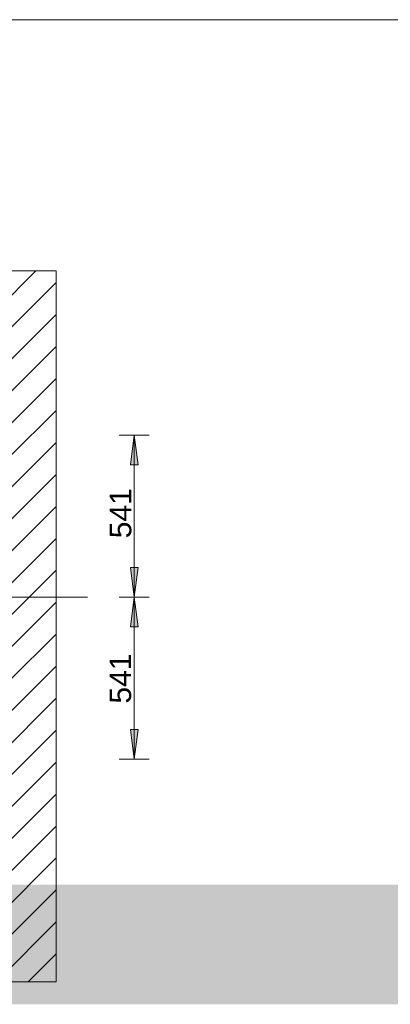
# Model space of a CAD drawing. Extents: x 294 to 994, y 7 to 427.
# Tile 7 of 33: x 534 to 558, y 44 to 110. Entities that reach past the tile are written whole.
import ezdxf
from ezdxf.lldxf.tags import DXFTag

# ---------------------------------------------------------------- set-up
doc = ezdxf.new("R2010")
doc.units = 0
doc.layers.get('0').update_dxf_attribs({"lineweight": 5})
doc.layers.add('7', color=9, linetype='STRICHPUNKT2', lineweight=5, true_color=0x808080)
doc.layers.add('8_Schraffur', color=9, linetype='Continuous', lineweight=5, true_color=0x808080)
doc.layers.add('9', color=7, linetype='Continuous', lineweight=5)
doc.layers.add('Technik-mittel', color=7, linetype='Continuous', lineweight=13)
doc.layers.add('_3d_View_', color=7, linetype='Continuous')
doc.layers.add('X_Geometrie', color=3, linetype='Continuous', lineweight=50, true_color=0x00ff00, plot=False)
doc.styles.get("Standard").update_dxf_attribs({"font": 'arial.ttf'})
tags = doc.linetypes.add('fein_strichliert', pattern=[4, 1, -2, 1]).pattern_tags.tags
tags[8:9] = [DXFTag(74, 4), DXFTag(75, 0), DXFTag(340, '0'), DXFTag(46, 0.0), DXFTag(50, 0.0), DXFTag(44, 0.0), DXFTag(45, 0.0)]
tags[6:7] = [DXFTag(74, 4), DXFTag(75, 0), DXFTag(340, '0'), DXFTag(46, 0.0), DXFTag(50, 0.0), DXFTag(44, 0.0), DXFTag(45, 0.0)]
tags[4:5] = [DXFTag(74, 4), DXFTag(75, 0), DXFTag(340, '0'), DXFTag(46, 0.0), DXFTag(50, 0.0), DXFTag(44, 0.0), DXFTag(45, 0.0)]
tags = doc.linetypes.add('STRICHPUNKT2', pattern=[12.7, 6.35, -3.175, 0, -3.175]).pattern_tags.tags
tags[10:11] = [DXFTag(74, 4), DXFTag(75, 0), DXFTag(340, '0'), DXFTag(46, 0.0), DXFTag(50, 0.0), DXFTag(44, 0.0), DXFTag(45, 0.0)]
tags[8:9] = [DXFTag(74, 4), DXFTag(75, 0), DXFTag(340, '0'), DXFTag(46, 0.0), DXFTag(50, 0.0), DXFTag(44, 0.0), DXFTag(45, 0.0)]
tags[6:7] = [DXFTag(74, 4), DXFTag(75, 0), DXFTag(340, '0'), DXFTag(46, 0.0), DXFTag(50, 0.0), DXFTag(44, 0.0), DXFTag(45, 0.0)]
tags[4:5] = [DXFTag(74, 4), DXFTag(75, 0), DXFTag(340, '0'), DXFTag(46, 0.0), DXFTag(50, 0.0), DXFTag(44, 0.0), DXFTag(45, 0.0)]

# ---------------------------------------------------------------- blocks, each defined once
blk = doc.blocks.new('Schraffur-A05LE2BNBH', base_point=(516.197, 45.616))
at = {"color": 0, "lineweight": -2}
for p, q in [((531.577, 68.671), (534.222, 71.316)), ((532.897, 65.72), (536.017, 68.84)), ((531.577, 64.4), (532.693, 65.516)), ((532.164, 60.716), (536.017, 64.569)), ((531.577, 60.129), (531.964, 60.516)), ((531.577, 55.858), (536.017, 60.298)), ((531.017, 51.027), (536.017, 56.027)), ((529.877, 45.616), (536.017, 51.756)), ((516.197, 49.02), (517.793, 50.616)), ((517.064, 45.616), (522.064, 50.616)), ((521.335, 45.616), (526.335, 50.616)), ((525.606, 45.616), (530.606, 50.616)), ((534.148, 45.616), (536.017, 47.485))]:
    blk.add_line(p, q, dxfattribs=at)
at = {"color": 0, "linetype": 'fein_strichliert', "lineweight": -2, "ltscale": 0.13}
for p, q in [((531.577, 70.806), (532.086, 71.316)), ((531.577, 66.535), (536.017, 70.975)), ((531.577, 62.264), (536.017, 66.704)), ((531.577, 57.993), (536.017, 62.433)), ((531.017, 53.162), (536.017, 58.162)), ((527.741, 45.616), (536.017, 53.892)), ((516.197, 46.884), (519.929, 50.616)), ((519.2, 45.616), (524.2, 50.616)), ((523.471, 45.616), (528.471, 50.616)), ((532.012, 45.616), (536.017, 49.621))]:
    blk.add_line(p, q, dxfattribs=at)
blk = doc.blocks.new('Schraffur-A05LE2BTBH', base_point=(516.197, 71.316))
at = {"color": 0, "linetype": 'fein_strichliert', "lineweight": -2, "ltscale": 0.13}
for p, q in [((516.197, 89.594), (519.719, 93.116)), ((518.99, 88.116), (523.99, 93.116)), ((523.261, 88.116), (528.261, 93.116)), ((527.532, 88.116), (532.532, 93.116)), ((531.017, 87.33), (536.017, 92.33)), ((531.577, 83.619), (536.017, 88.059)), ((532.897, 80.668), (536.017, 83.788)), ((531.577, 79.348), (532.745, 80.516)), ((532.216, 75.716), (536.017, 79.517)), ((531.577, 75.077), (532.016, 75.516)), ((532.086, 71.316), (536.017, 75.246))]:
    blk.add_line(p, q, dxfattribs=at)
at = {"color": 0, "lineweight": -2}
for p, q in [((516.197, 91.729), (517.584, 93.116)), ((516.855, 88.116), (521.855, 93.116)), ((521.125, 88.116), (526.126, 93.116)), ((525.396, 88.116), (530.397, 93.116)), ((529.667, 88.116), (534.668, 93.116)), ((531.577, 85.754), (536.017, 90.194)), ((531.577, 81.483), (536.017, 85.923)), ((531.577, 77.213), (536.017, 81.653)), ((531.577, 72.942), (536.017, 77.382)), ((534.222, 71.316), (536.017, 73.111))]:
    blk.add_line(p, q, dxfattribs=at)
blk = doc.blocks.new('Blockreferenz-A05LE2C1BH', base_point=(491.917, 44.816))
at = {"layer": '7', "linetype": 'STRICHPUNKT2', "ltscale": 0.13}
for p, q in [((516.197, 71.316), (516.197, 94.016)), ((491.917, 71.316), (516.197, 71.316)), ((516.197, 44.816), (516.197, 71.316)), ((516.197, 71.316), (538.117, 71.316))]:
    blk.add_line(p, q, dxfattribs=at)
blk = doc.blocks.new('Polygon-A05LE2CDBH', base_point=(494.017, 45.616))
at = {"color": 0, "linetype": 'ByBlock', "lineweight": -2, "ltscale": 0.13}
for p, q in [((494.017, 45.616), (494.017, 93.116)), ((494.017, 93.116), (536.017, 93.116)), ((536.017, 93.116), (536.017, 45.616)), ((536.017, 45.616), (494.017, 45.616))]:
    blk.add_line(p, q, dxfattribs=at)
blk = doc.blocks.new('MText-A05LE2CPBH', base_point=(494.081, 105.083))
at = {"color": 0, "linetype": 'ByBlock', "lineweight": -2, "ltscale": 0.13, "insert": (494.081, 109.083), "char_height": 4, "attachment_point": 1}
blk.add_mtext('{\\fArial Narrow;Gruben-Grundriss}', dxfattribs=at)
blk = doc.blocks.new('Polygon-A05LE2DDBH', base_point=(492.814, 44.116))
at = {"color": 0, "linetype": 'ByBlock', "lineweight": -2, "ltscale": 0.5}
blk.add_solid([(492.814, 44.116), (492.814, 52.116), (626.068, 44.116), (626.068, 52.116)], dxfattribs=at)
blk = doc.blocks.new('Polygon-A05LE2GLBH', base_point=(540.979, 80.153))
at = {"color": 0, "linetype": 'ByBlock', "lineweight": -2, "ltscale": 0.13}
blk.add_solid([(541.24, 82.136), (541.501, 80.153), (540.979, 80.153)], dxfattribs=at)
blk = doc.blocks.new('Polygon-A05LE2GNBH', base_point=(540.979, 71.316))
at = {"color": 0, "linetype": 'ByBlock', "lineweight": -2, "ltscale": 0.13}
blk.add_solid([(541.24, 71.316), (540.979, 73.299), (541.501, 73.299)], dxfattribs=at)
blk = doc.blocks.new('Polygon-A05LE2H5BH', base_point=(540.979, 60.496))
at = {"color": 0, "linetype": 'ByBlock', "lineweight": -2, "ltscale": 0.13}
blk.add_solid([(541.24, 60.496), (540.979, 62.479), (541.501, 62.479)], dxfattribs=at)
blk = doc.blocks.new('Polygon-A05LE2H7BH', base_point=(540.979, 69.333))
at = {"color": 0, "linetype": 'ByBlock', "lineweight": -2, "ltscale": 0.13}
blk.add_solid([(541.24, 71.316), (541.501, 69.333), (540.979, 69.333)], dxfattribs=at)
blk = doc.blocks.new('3D-Ansicht-Rahmen-A05LE2HLBH', base_point=(484.487, 16.379))
at = {"color": 0, "linetype": 'ByBlock', "lineweight": -2, "ltscale": 0.13}
blk.add_line((484.487, 109.897), (663.072, 109.897), dxfattribs=at)

msp = doc.modelspace()

# ---------------------------------------------------------------- linework, layer by layer
at = {"layer": '9', "color": 1, "lineweight": 5, "ltscale": 0.13, "true_color": 0xff0000}
for p, q in [((542.24, 82.136), (540.24, 82.136)), ((540.979, 80.153), (541.24, 82.136)), ((541.24, 82.136), (541.24, 71.316)), ((541.24, 82.136), (541.501, 80.153)), ((541.501, 80.153), (540.979, 80.153)), ((541.24, 71.316), (540.979, 73.299)), ((540.979, 73.299), (541.501, 73.299)), ((541.501, 73.299), (541.24, 71.316)), ((542.24, 71.316), (540.24, 71.316)), ((540.979, 69.333), (541.24, 71.316)), ((541.24, 60.496), (541.24, 71.316)), ((541.24, 71.316), (541.501, 69.333)), ((541.501, 69.333), (540.979, 69.333)), ((541.24, 60.496), (540.979, 62.479)), ((540.979, 62.479), (541.501, 62.479)), ((541.501, 62.479), (541.24, 60.496)), ((542.24, 60.496), (540.24, 60.496))]:
    msp.add_line(p, q, dxfattribs=at)

# ---------------------------------------------------------------- block references
at = {"ltscale": 0.13}
for name, p in [('Blockreferenz-A05LE2C1BH', (491.917, 44.816)), ('Polygon-A05LE2CDBH', (494.017, 45.616))]:
    msp.add_blockref(name, p, dxfattribs=at)
at = {"layer": '8_Schraffur', "color": 3, "ltscale": 0.13, "true_color": 0x00ff00}
for name, p in [('Schraffur-A05LE2BTBH', (516.197, 71.316)), ('Schraffur-A05LE2BNBH', (516.197, 45.616))]:
    msp.add_blockref(name, p, dxfattribs=at)
at = {"layer": '9', "color": 1, "lineweight": 5, "ltscale": 0.13, "true_color": 0xff0000}
for name, p in [('Polygon-A05LE2GLBH', (540.979, 80.153)), ('Polygon-A05LE2GNBH', (540.979, 71.316)), ('Polygon-A05LE2H7BH', (540.979, 69.333)), ('Polygon-A05LE2H5BH', (540.979, 60.496))]:
    msp.add_blockref(name, p, dxfattribs=at)
at = {"layer": '_3d_View_', "color": 7, "linetype": 'Continuous', "lineweight": 13}
msp.add_blockref('3D-Ansicht-Rahmen-A05LE2HLBH', (484.487, 16.379), dxfattribs=at)
at = {"layer": 'Technik-mittel', "ltscale": 0.13}
msp.add_blockref('MText-A05LE2CPBH', (494.081, 105.083), dxfattribs=at)
at = {"layer": 'X_Geometrie', "color": 3, "ltscale": 0.5, "true_color": 0x00ff00}
msp.add_blockref('Polygon-A05LE2DDBH', (492.814, 44.116), dxfattribs=at)

# ---------------------------------------------------------------- texts
at = {"layer": '9', "color": 5, "lineweight": 5, "ltscale": 0.13, "true_color": 0x0000ff, "char_height": 1.44, "attachment_point": 1, "rotation": 90}
for insert in [(539.602, 75.25), (539.59, 64.204)]:
    msp.add_mtext('{\\fArial;541}', dxfattribs=dict(at, insert=insert))

doc.saveas('drawing.dxf')
